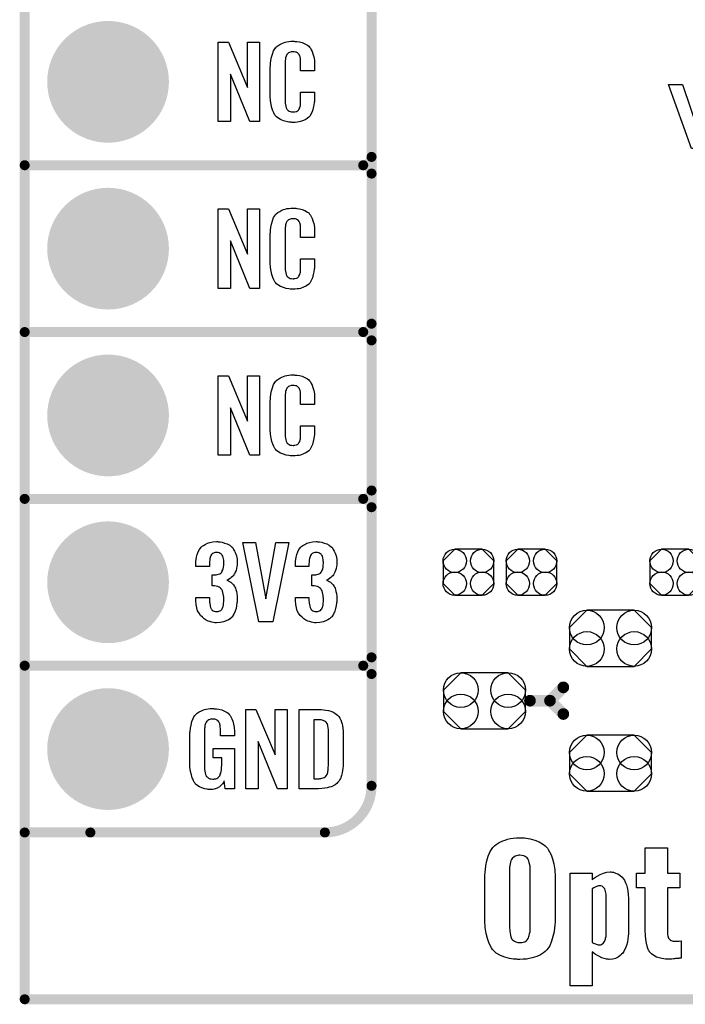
# Model space of a CAD drawing. Extents: x -0.07 to 0.95, y -0.15 to 2.1.
# Tile 1 of 11: x -0.05 to 0.35, y -0.15 to 0.44. Entities that reach past the tile are written whole.
import ezdxf

# ---------------------------------------------------------------- set-up
doc = ezdxf.new("R2010")
doc.units = 0
doc.layers.get('0').update_dxf_attribs({"linetype": 'CONTINUOUS'})
for name, color, linetype in [('gko', 6, 'CONTINUOUS'), ('gto', 2, 'CONTINUOUS'), ('gts', 1, 'CONTINUOUS')]:
    doc.layers.add(name, color=color, linetype=linetype)

# ---------------------------------------------------------------- blocks, each defined once
blk = doc.blocks.new('D12')
at = {"const_width": 0.003}
blk.add_lwpolyline([(-0.0015, 0, 1), (0.0015, 0, 1)], format="xyb", close=True, dxfattribs=at)
blk = doc.blocks.new('D14')
at = {"const_width": 0.0035}
blk.add_lwpolyline([(-0.00175, 0, 1), (0.00175, 0, 1)], format="xyb", close=True, dxfattribs=at)
blk = doc.blocks.new('D90')
blk.add_lwpolyline([(0.0152, -0.0068), (0.0152, 0.0068), (0.0082, 0.0138), (-0.0082, 0.0138), (-0.0152, 0.0068), (-0.0152, -0.0068), (-0.0082, -0.0138), (0.0082, -0.0138)], close=True)
for centre in [(-0.0082, 0.0068), (0.0082, 0.0068), (-0.0082, -0.0068), (0.0082, -0.0068)]:
    blk.add_circle(centre, 0.007)
blk = doc.blocks.new('D91')
blk.add_lwpolyline([(-0.0142, -0.0168), (0.0142, -0.0168), (0.0246, -0.0064), (0.0246, 0.0064), (0.0142, 0.0168), (-0.0142, 0.0168), (-0.0246, 0.0064), (-0.0246, -0.0064)], close=True)
for centre in [(-0.0142, 0.0064), (0.0142, 0.0064), (-0.0142, -0.0064), (0.0142, -0.0064)]:
    blk.add_circle(centre, 0.0104)
blk = doc.blocks.new('D42')
at = {"const_width": 0.0365}
blk.add_lwpolyline([(-0.01825, 0, 1), (0.01825, 0, 1)], format="xyb", close=True, dxfattribs=at)

msp = doc.modelspace()

# ---------------------------------------------------------------- linework, layer by layer
at = {"layer": 'gko', "color": 6, "const_width": 0.006}
for points in [[(-0.05, -0.15), (-0.05, 2.01)], [(-0.05, -0.15), (0.85, -0.15)]]:
    msp.add_lwpolyline(points, dxfattribs=at)
at = {"layer": 'gto', "color": 2}
for points, const_width in [([(0.158, -0.022), (0.158, 0.722)], 0.006), ([(0.158, 0.355), (0.158, 0.445)], 0.006), ([(-0.05, 0.35), (0.153, 0.35)], 0.006), ([(-0.05, 0.35), (0.153, 0.35)], 0.006), ([(0.153, 0.35), (0.153, 0.35)], 0.006), ([(0.153, 0.35), (0.153, 0.35)], 0.006), ([(0.158, 0.345), (0.158, 0.345)], 0.006), ([(0.158, 0.345), (0.158, 0.345)], 0.006), ([(0.158, 0.345), (0.158, 0.345)], 0.006), ([(0.158, 0.345), (0.158, 0.345)], 0.006), ([(0.158, 0.255), (0.158, 0.345)], 0.006), ([(-0.05, 0.25), (0.153, 0.25)], 0.006), ([(-0.05, 0.25), (0.153, 0.25)], 0.006), ([(0.153, 0.25), (0.153, 0.25)], 0.006), ([(0.153, 0.25), (0.153, 0.25)], 0.006), ([(0.158, 0.245), (0.158, 0.245)], 0.006), ([(0.158, 0.245), (0.158, 0.245)], 0.006), ([(0.158, 0.245), (0.158, 0.245)], 0.006), ([(0.158, 0.245), (0.158, 0.245)], 0.006), ([(0.158, 0.155), (0.158, 0.245)], 0.006), ([(-0.05, 0.15), (0.153, 0.15)], 0.006), ([(-0.05, 0.15), (0.153, 0.15)], 0.006), ([(0.153, 0.15), (0.153, 0.15)], 0.006), ([(0.153, 0.15), (0.153, 0.15)], 0.006), ([(0.158, 0.145), (0.158, 0.145)], 0.006), ([(0.158, 0.145), (0.158, 0.145)], 0.006), ([(0.158, 0.145), (0.158, 0.145)], 0.006), ([(0.158, 0.145), (0.158, 0.145)], 0.006), ([(0.158, 0.055), (0.158, 0.145)], 0.006), ([(-0.05, 0.05), (0.153, 0.05)], 0.006), ([(-0.05, 0.05), (0.153, 0.05)], 0.006), ([(0.153, 0.05), (0.153, 0.05)], 0.006), ([(0.153, 0.05), (0.153, 0.05)], 0.006), ([(0.158, 0.045), (0.158, 0.045)], 0.006), ([(0.158, 0.045), (0.158, 0.045)], 0.006), ([(0.158, 0.045), (0.158, 0.045)], 0.006), ([(0.158, 0.045), (0.158, 0.045)], 0.006), ([(0.265, 0.029), (0.273, 0.037)], 0.007), ([(0.253, 0.029), (0.265, 0.029)], 0.007), ([(0.265, 0.029), (0.273, 0.021)], 0.007), ([(-0.05, -0.05), (0.13, -0.05)], 0.006), ([(-0.05, -0.05), (-0.0106, -0.05)], 0.006), ([(0.13, -0.05), (0.13, -0.05)], 0.006), ([(0.13, -0.05), (0.13, -0.05)], 0.006)]:
    msp.add_lwpolyline(points, dxfattribs=dict(at, const_width=const_width))
for points in [[(0.0908, 0.3762), (0.0851, 0.3762), (0.0734, 0.4046), (0.0734, 0.3762), (0.066, 0.3762), (0.066, 0.4238), (0.0722, 0.4238), (0.0837, 0.3966), (0.0837, 0.4238), (0.0908, 0.4238), (0.0908, 0.3762)], [(0.112, 0.4242), (0.1126, 0.4242), (0.1132, 0.4241), (0.1148, 0.4239), (0.1164, 0.4235), (0.118, 0.4228), (0.1195, 0.4219), (0.1203, 0.4214), (0.1208, 0.4207), (0.1209, 0.4205), (0.1213, 0.4201), (0.1217, 0.4192), (0.1223, 0.4181), (0.1228, 0.4167), (0.1233, 0.415), (0.1237, 0.413), (0.1238, 0.4106), (0.1238, 0.4066), (0.1154, 0.4066), (0.1154, 0.4107), (0.1154, 0.4108), (0.1154, 0.4111), (0.1154, 0.4116), (0.1154, 0.4121), (0.1154, 0.4134), (0.1153, 0.4141), (0.1152, 0.4146), (0.1152, 0.4147), (0.1151, 0.4149), (0.1149, 0.4154), (0.1145, 0.4163), (0.114, 0.417), (0.1138, 0.4172), (0.1136, 0.4173), (0.1132, 0.4175), (0.1129, 0.4177), (0.1123, 0.4178), (0.1116, 0.4179), (0.1105, 0.4179), (0.1102, 0.4179), (0.1097, 0.4179), (0.1087, 0.4175), (0.1082, 0.4173), (0.1078, 0.4169), (0.1076, 0.4167), (0.1072, 0.4163), (0.1067, 0.4154), (0.1064, 0.4143), (0.1064, 0.4142), (0.1064, 0.4141), (0.1063, 0.4137), (0.1063, 0.4132), (0.1062, 0.4127), (0.1062, 0.4119), (0.1061, 0.4111), (0.1061, 0.4102), (0.1061, 0.3895), (0.1061, 0.3894), (0.1061, 0.3889), (0.1062, 0.3882), (0.1062, 0.3873), (0.1066, 0.3854), (0.1067, 0.3845), (0.1071, 0.3837), (0.1072, 0.3836), (0.1073, 0.3834), (0.1076, 0.3832), (0.108, 0.3829), (0.1085, 0.3825), (0.1092, 0.3822), (0.11, 0.3821), (0.1109, 0.382), (0.1113, 0.382), (0.1116, 0.3821), (0.112, 0.3821), (0.113, 0.3823), (0.1135, 0.3826), (0.1139, 0.3829), (0.114, 0.3829), (0.1141, 0.3831), (0.1144, 0.3835), (0.1149, 0.3844), (0.1152, 0.3854), (0.1152, 0.3855), (0.1153, 0.3857), (0.1153, 0.386), (0.1154, 0.3865), (0.1154, 0.3871), (0.1154, 0.3878), (0.1154, 0.3886), (0.1154, 0.3895), (0.1154, 0.3938), (0.1238, 0.3938), (0.1238, 0.39), (0.1238, 0.3899), (0.1238, 0.3897), (0.1238, 0.3894), (0.1238, 0.3889), (0.1237, 0.3883), (0.1236, 0.3876), (0.1234, 0.3861), (0.123, 0.3844), (0.1226, 0.3826), (0.1218, 0.3809), (0.1209, 0.3794), (0.1208, 0.3792), (0.1203, 0.3788), (0.1196, 0.3782), (0.1186, 0.3775), (0.1172, 0.3769), (0.1154, 0.3762), (0.1145, 0.376), (0.1134, 0.3759), (0.1122, 0.3757), (0.1102, 0.3757), (0.1097, 0.3758), (0.1091, 0.3758), (0.1084, 0.3759), (0.1068, 0.3762), (0.1051, 0.3767), (0.1033, 0.3774), (0.1018, 0.3784), (0.101, 0.379), (0.1004, 0.3797), (0.1004, 0.3798), (0.1003, 0.3799), (0.1001, 0.3802), (0.0999, 0.3805), (0.0994, 0.3814), (0.0989, 0.3827), (0.0982, 0.3844), (0.0978, 0.3864), (0.0974, 0.3887), (0.0973, 0.3914), (0.0973, 0.4083), (0.0973, 0.4084), (0.0973, 0.4087), (0.0973, 0.4091), (0.0974, 0.4096), (0.0974, 0.4103), (0.0975, 0.411), (0.0977, 0.4128), (0.0981, 0.4147), (0.0986, 0.4166), (0.0993, 0.4186), (0.1004, 0.4203), (0.1004, 0.4203), (0.1006, 0.4204), (0.1009, 0.4209), (0.1018, 0.4216), (0.1029, 0.4223), (0.1042, 0.423), (0.1052, 0.4234), (0.1061, 0.4237), (0.1071, 0.424), (0.1083, 0.4241), (0.1095, 0.4243), (0.1116, 0.4243), (0.112, 0.4242)], [(0.3581, 0.36), (0.3498, 0.36), (0.336, 0.3984), (0.3444, 0.3984), (0.3541, 0.37), (0.3635, 0.3984), (0.3718, 0.3984), (0.3581, 0.36)], [(0.0908, 0.2762), (0.0851, 0.2762), (0.0734, 0.3046), (0.0734, 0.2762), (0.066, 0.2762), (0.066, 0.3238), (0.0722, 0.3238), (0.0837, 0.2966), (0.0837, 0.3238), (0.0908, 0.3238), (0.0908, 0.2762)], [(0.112, 0.3242), (0.1126, 0.3242), (0.1132, 0.3241), (0.1148, 0.3239), (0.1164, 0.3235), (0.118, 0.3228), (0.1195, 0.3219), (0.1203, 0.3214), (0.1208, 0.3207), (0.1209, 0.3205), (0.1213, 0.3201), (0.1217, 0.3192), (0.1223, 0.3181), (0.1228, 0.3167), (0.1233, 0.315), (0.1237, 0.3129), (0.1238, 0.3106), (0.1238, 0.3066), (0.1154, 0.3066), (0.1154, 0.3107), (0.1154, 0.3108), (0.1154, 0.3111), (0.1154, 0.3116), (0.1154, 0.3121), (0.1154, 0.3134), (0.1153, 0.3141), (0.1152, 0.3146), (0.1152, 0.3147), (0.1151, 0.3149), (0.1149, 0.3154), (0.1145, 0.3163), (0.114, 0.317), (0.1138, 0.3172), (0.1136, 0.3173), (0.1132, 0.3175), (0.1129, 0.3177), (0.1123, 0.3178), (0.1116, 0.3179), (0.1105, 0.3179), (0.1102, 0.3179), (0.1097, 0.3179), (0.1087, 0.3175), (0.1082, 0.3173), (0.1078, 0.3169), (0.1076, 0.3167), (0.1072, 0.3163), (0.1067, 0.3154), (0.1064, 0.3143), (0.1064, 0.3142), (0.1064, 0.3141), (0.1063, 0.3137), (0.1063, 0.3132), (0.1062, 0.3127), (0.1062, 0.3119), (0.1061, 0.3111), (0.1061, 0.3102), (0.1061, 0.2895), (0.1061, 0.2894), (0.1061, 0.2889), (0.1062, 0.2882), (0.1062, 0.2873), (0.1066, 0.2854), (0.1067, 0.2845), (0.1071, 0.2837), (0.1072, 0.2836), (0.1073, 0.2834), (0.1076, 0.2832), (0.108, 0.2829), (0.1085, 0.2825), (0.1092, 0.2822), (0.11, 0.2821), (0.1109, 0.282), (0.1113, 0.282), (0.1116, 0.2821), (0.112, 0.2821), (0.113, 0.2823), (0.1135, 0.2826), (0.1139, 0.2829), (0.114, 0.2829), (0.1141, 0.2831), (0.1144, 0.2835), (0.1149, 0.2844), (0.1152, 0.2854), (0.1152, 0.2855), (0.1153, 0.2857), (0.1153, 0.286), (0.1154, 0.2865), (0.1154, 0.2871), (0.1154, 0.2878), (0.1154, 0.2886), (0.1154, 0.2895), (0.1154, 0.2938), (0.1238, 0.2938), (0.1238, 0.29), (0.1238, 0.2899), (0.1238, 0.2897), (0.1238, 0.2894), (0.1238, 0.2889), (0.1237, 0.2883), (0.1236, 0.2876), (0.1234, 0.2861), (0.123, 0.2844), (0.1226, 0.2826), (0.1218, 0.2809), (0.1209, 0.2794), (0.1208, 0.2792), (0.1203, 0.2788), (0.1196, 0.2782), (0.1186, 0.2775), (0.1172, 0.2769), (0.1154, 0.2762), (0.1145, 0.276), (0.1134, 0.2759), (0.1122, 0.2757), (0.1102, 0.2757), (0.1097, 0.2758), (0.1091, 0.2758), (0.1084, 0.2759), (0.1068, 0.2762), (0.1051, 0.2767), (0.1033, 0.2774), (0.1018, 0.2784), (0.101, 0.279), (0.1004, 0.2797), (0.1004, 0.2798), (0.1003, 0.2799), (0.1001, 0.2802), (0.0999, 0.2805), (0.0994, 0.2814), (0.0989, 0.2827), (0.0982, 0.2844), (0.0978, 0.2864), (0.0974, 0.2887), (0.0973, 0.2914), (0.0973, 0.3083), (0.0973, 0.3084), (0.0973, 0.3087), (0.0973, 0.3091), (0.0974, 0.3096), (0.0974, 0.3103), (0.0975, 0.311), (0.0977, 0.3128), (0.0981, 0.3147), (0.0986, 0.3167), (0.0993, 0.3186), (0.1004, 0.3203), (0.1004, 0.3203), (0.1006, 0.3204), (0.1009, 0.3209), (0.1018, 0.3216), (0.1029, 0.3223), (0.1042, 0.323), (0.1052, 0.3234), (0.1061, 0.3237), (0.1071, 0.324), (0.1083, 0.3241), (0.1095, 0.3243), (0.1116, 0.3243), (0.112, 0.3242)], [(0.112, 0.2242), (0.1126, 0.2242), (0.1132, 0.2241), (0.1148, 0.2239), (0.1164, 0.2235), (0.118, 0.2228), (0.1195, 0.2219), (0.1203, 0.2214), (0.1208, 0.2207), (0.1209, 0.2205), (0.1213, 0.2201), (0.1217, 0.2192), (0.1223, 0.2181), (0.1228, 0.2167), (0.1233, 0.215), (0.1237, 0.213), (0.1238, 0.2106), (0.1238, 0.2066), (0.1154, 0.2066), (0.1154, 0.2107), (0.1154, 0.2108), (0.1154, 0.2111), (0.1154, 0.2116), (0.1154, 0.2121), (0.1154, 0.2134), (0.1153, 0.2141), (0.1152, 0.2146), (0.1152, 0.2147), (0.1151, 0.2149), (0.1149, 0.2154), (0.1145, 0.2163), (0.114, 0.217), (0.1138, 0.2172), (0.1136, 0.2173), (0.1132, 0.2175), (0.1129, 0.2177), (0.1123, 0.2178), (0.1116, 0.2179), (0.1105, 0.2179), (0.1102, 0.2179), (0.1097, 0.2179), (0.1087, 0.2175), (0.1082, 0.2173), (0.1078, 0.2169), (0.1076, 0.2167), (0.1072, 0.2163), (0.1067, 0.2154), (0.1064, 0.2143), (0.1064, 0.2142), (0.1064, 0.2141), (0.1063, 0.2137), (0.1063, 0.2132), (0.1062, 0.2127), (0.1062, 0.2119), (0.1061, 0.2111), (0.1061, 0.2102), (0.1061, 0.1895), (0.1061, 0.1894), (0.1061, 0.1889), (0.1062, 0.1882), (0.1062, 0.1873), (0.1066, 0.1854), (0.1067, 0.1845), (0.1071, 0.1837), (0.1072, 0.1836), (0.1073, 0.1834), (0.1076, 0.1832), (0.108, 0.1829), (0.1085, 0.1825), (0.1092, 0.1822), (0.11, 0.1821), (0.1109, 0.182), (0.1113, 0.182), (0.1116, 0.1821), (0.112, 0.1821), (0.113, 0.1823), (0.1135, 0.1826), (0.1139, 0.1829), (0.114, 0.1829), (0.1141, 0.1831), (0.1144, 0.1835), (0.1149, 0.1844), (0.1152, 0.1854), (0.1152, 0.1855), (0.1153, 0.1857), (0.1153, 0.186), (0.1154, 0.1865), (0.1154, 0.187), (0.1154, 0.1878), (0.1154, 0.1886), (0.1154, 0.1895), (0.1154, 0.1938), (0.1238, 0.1938), (0.1238, 0.19), (0.1238, 0.1899), (0.1238, 0.1897), (0.1238, 0.1894), (0.1238, 0.1889), (0.1237, 0.1883), (0.1236, 0.1876), (0.1234, 0.1861), (0.123, 0.1844), (0.1226, 0.1826), (0.1218, 0.1809), (0.1209, 0.1794), (0.1208, 0.1792), (0.1203, 0.1788), (0.1196, 0.1782), (0.1186, 0.1775), (0.1172, 0.1769), (0.1154, 0.1762), (0.1145, 0.176), (0.1134, 0.1759), (0.1122, 0.1757), (0.1102, 0.1757), (0.1097, 0.1758), (0.1091, 0.1758), (0.1084, 0.1759), (0.1068, 0.1762), (0.1051, 0.1767), (0.1033, 0.1774), (0.1018, 0.1784), (0.101, 0.179), (0.1004, 0.1797), (0.1004, 0.1798), (0.1003, 0.1799), (0.1001, 0.1802), (0.0999, 0.1805), (0.0994, 0.1814), (0.0989, 0.1827), (0.0982, 0.1844), (0.0978, 0.1864), (0.0974, 0.1887), (0.0973, 0.1914), (0.0973, 0.2083), (0.0973, 0.2084), (0.0973, 0.2087), (0.0973, 0.2091), (0.0974, 0.2096), (0.0974, 0.2103), (0.0975, 0.211), (0.0977, 0.2128), (0.0981, 0.2147), (0.0986, 0.2166), (0.0993, 0.2186), (0.1004, 0.2203), (0.1004, 0.2203), (0.1006, 0.2204), (0.1009, 0.2209), (0.1018, 0.2216), (0.1029, 0.2223), (0.1042, 0.223), (0.1052, 0.2234), (0.1061, 0.2237), (0.1071, 0.224), (0.1083, 0.2241), (0.1095, 0.2243), (0.1116, 0.2243), (0.112, 0.2242)], [(0.0908, 0.1762), (0.0851, 0.1762), (0.0734, 0.2046), (0.0734, 0.1762), (0.066, 0.1762), (0.066, 0.2238), (0.0722, 0.2238), (0.0837, 0.1966), (0.0837, 0.2238), (0.0908, 0.2238), (0.0908, 0.1762)], [(0.066, 0.1243), (0.0672, 0.1242), (0.0685, 0.124), (0.0699, 0.1235), (0.0715, 0.123), (0.073, 0.1222), (0.0743, 0.1211), (0.0745, 0.121), (0.0748, 0.1206), (0.0753, 0.1197), (0.0759, 0.1187), (0.0765, 0.1174), (0.0771, 0.1159), (0.0774, 0.1139), (0.0775, 0.1118), (0.0775, 0.1116), (0.0775, 0.1111), (0.0774, 0.1103), (0.0773, 0.1094), (0.0771, 0.1083), (0.0768, 0.1071), (0.0763, 0.106), (0.0758, 0.1049), (0.0757, 0.1048), (0.0755, 0.1044), (0.0751, 0.1039), (0.0746, 0.1034), (0.0739, 0.1028), (0.0732, 0.1023), (0.0722, 0.1017), (0.0712, 0.1013), (0.0713, 0.1013), (0.0717, 0.1012), (0.0722, 0.1009), (0.0729, 0.1005), (0.0736, 0.1), (0.0745, 0.0993), (0.0752, 0.0985), (0.0759, 0.0975), (0.0759, 0.0975), (0.0761, 0.0971), (0.0764, 0.0964), (0.0767, 0.0956), (0.077, 0.0945), (0.0772, 0.0932), (0.0774, 0.0916), (0.0775, 0.09), (0.0775, 0.0899), (0.0775, 0.0897), (0.0775, 0.0893), (0.0775, 0.0889), (0.0774, 0.0883), (0.0773, 0.0876), (0.0771, 0.0861), (0.0768, 0.0843), (0.0762, 0.0826), (0.0755, 0.0809), (0.0745, 0.0793), (0.0744, 0.0791), (0.0739, 0.0788), (0.0732, 0.0781), (0.0722, 0.0775), (0.0709, 0.0768), (0.0693, 0.0762), (0.0673, 0.0758), (0.0651, 0.0756), (0.0646, 0.0756), (0.064, 0.0757), (0.0632, 0.0758), (0.0623, 0.076), (0.0611, 0.0764), (0.06, 0.0767), (0.0589, 0.0773), (0.0577, 0.078), (0.0566, 0.079), (0.0555, 0.08), (0.0546, 0.0814), (0.0537, 0.0828), (0.0532, 0.0847), (0.0528, 0.0867), (0.0526, 0.0891), (0.0526, 0.0908), (0.0608, 0.0908), (0.0608, 0.0894), (0.0608, 0.0892), (0.0608, 0.0889), (0.0609, 0.0881), (0.061, 0.0874), (0.0612, 0.0856), (0.0615, 0.0848), (0.0618, 0.084), (0.0619, 0.084), (0.062, 0.0838), (0.0623, 0.0835), (0.0625, 0.0832), (0.063, 0.0829), (0.0636, 0.0827), (0.0644, 0.0825), (0.0652, 0.0824), (0.0656, 0.0824), (0.066, 0.0825), (0.0665, 0.0826), (0.0671, 0.0828), (0.0676, 0.0831), (0.0682, 0.0836), (0.0685, 0.0841), (0.0685, 0.0842), (0.0687, 0.0845), (0.0688, 0.085), (0.069, 0.0855), (0.0692, 0.0864), (0.0693, 0.0873), (0.0695, 0.0885), (0.0695, 0.0898), (0.0695, 0.09), (0.0695, 0.0904), (0.0694, 0.0911), (0.0693, 0.092), (0.0689, 0.0938), (0.0686, 0.0948), (0.0682, 0.0956), (0.0681, 0.0957), (0.0679, 0.096), (0.0676, 0.0963), (0.0672, 0.0966), (0.0666, 0.0971), (0.0659, 0.0974), (0.0649, 0.0976), (0.0639, 0.0978), (0.0625, 0.0978), (0.0625, 0.1044), (0.0643, 0.1044), (0.0648, 0.1045), (0.0655, 0.1046), (0.0662, 0.1048), (0.067, 0.1051), (0.0676, 0.1055), (0.0682, 0.1061), (0.0683, 0.1062), (0.0684, 0.1063), (0.0685, 0.1068), (0.0688, 0.1074), (0.0691, 0.1081), (0.0693, 0.1091), (0.0694, 0.1102), (0.0695, 0.1115), (0.0695, 0.1117), (0.0695, 0.1121), (0.0694, 0.1126), (0.0694, 0.1133), (0.069, 0.1148), (0.0688, 0.1156), (0.0685, 0.1162), (0.0685, 0.1163), (0.0683, 0.1165), (0.068, 0.1168), (0.0677, 0.1171), (0.0672, 0.1173), (0.0666, 0.1176), (0.0659, 0.1178), (0.065, 0.1179), (0.0647, 0.1179), (0.0642, 0.1178), (0.0637, 0.1177), (0.0632, 0.1174), (0.0626, 0.1172), (0.0621, 0.1167), (0.0617, 0.1161), (0.0617, 0.116), (0.0616, 0.1159), (0.0614, 0.1154), (0.0612, 0.1149), (0.0611, 0.1142), (0.061, 0.1134), (0.0609, 0.1123), (0.0608, 0.1111), (0.0608, 0.1094), (0.0526, 0.1094), (0.0526, 0.1116), (0.0526, 0.1117), (0.0526, 0.1119), (0.0526, 0.1122), (0.0527, 0.1126), (0.0528, 0.1137), (0.053, 0.1151), (0.0535, 0.1166), (0.054, 0.1182), (0.0548, 0.1197), (0.0559, 0.121), (0.0561, 0.1212), (0.0565, 0.1216), (0.0572, 0.1221), (0.0583, 0.1227), (0.0596, 0.1234), (0.0611, 0.1238), (0.0629, 0.1242), (0.065, 0.1244), (0.0656, 0.1244), (0.066, 0.1243)], [(0.1257, 0.1243), (0.1268, 0.1242), (0.1281, 0.124), (0.1296, 0.1235), (0.1312, 0.123), (0.1326, 0.1222), (0.1339, 0.1211), (0.1341, 0.121), (0.1345, 0.1206), (0.135, 0.1197), (0.1356, 0.1187), (0.1362, 0.1174), (0.1367, 0.1159), (0.1371, 0.1139), (0.1372, 0.1118), (0.1372, 0.1116), (0.1372, 0.1111), (0.1371, 0.1103), (0.137, 0.1094), (0.1367, 0.1083), (0.1364, 0.1071), (0.136, 0.106), (0.1354, 0.1049), (0.1353, 0.1048), (0.1351, 0.1044), (0.1348, 0.1039), (0.1342, 0.1034), (0.1336, 0.1028), (0.1328, 0.1023), (0.1319, 0.1017), (0.1309, 0.1013), (0.131, 0.1013), (0.1314, 0.1012), (0.1319, 0.1009), (0.1326, 0.1005), (0.1333, 0.1), (0.1341, 0.0993), (0.1349, 0.0985), (0.1355, 0.0975), (0.1356, 0.0975), (0.1358, 0.0971), (0.1361, 0.0964), (0.1363, 0.0956), (0.1366, 0.0945), (0.1369, 0.0932), (0.1371, 0.0916), (0.1372, 0.09), (0.1372, 0.0899), (0.1372, 0.0897), (0.1372, 0.0893), (0.1372, 0.0889), (0.1371, 0.0883), (0.137, 0.0876), (0.1368, 0.0861), (0.1364, 0.0843), (0.1359, 0.0826), (0.1351, 0.0809), (0.1341, 0.0793), (0.134, 0.0791), (0.1336, 0.0788), (0.1328, 0.0781), (0.1318, 0.0775), (0.1305, 0.0768), (0.1289, 0.0762), (0.127, 0.0758), (0.1248, 0.0756), (0.1242, 0.0756), (0.1237, 0.0757), (0.1228, 0.0758), (0.1219, 0.076), (0.1208, 0.0764), (0.1197, 0.0767), (0.1186, 0.0773), (0.1174, 0.078), (0.1163, 0.079), (0.1152, 0.08), (0.1142, 0.0814), (0.1134, 0.0828), (0.1129, 0.0847), (0.1125, 0.0867), (0.1123, 0.0891), (0.1123, 0.0908), (0.1204, 0.0908), (0.1204, 0.0894), (0.1204, 0.0892), (0.1204, 0.0889), (0.1205, 0.0881), (0.1206, 0.0874), (0.1209, 0.0856), (0.1212, 0.0848), (0.1215, 0.084), (0.1215, 0.084), (0.1216, 0.0838), (0.1219, 0.0835), (0.1222, 0.0832), (0.1227, 0.0829), (0.1233, 0.0827), (0.124, 0.0825), (0.1249, 0.0824), (0.1252, 0.0824), (0.1257, 0.0825), (0.1262, 0.0826), (0.1267, 0.0828), (0.1273, 0.0831), (0.1278, 0.0836), (0.1282, 0.0841), (0.1282, 0.0842), (0.1284, 0.0845), (0.1285, 0.085), (0.1287, 0.0855), (0.1289, 0.0864), (0.1289, 0.0873), (0.1291, 0.0885), (0.1291, 0.0898), (0.1291, 0.09), (0.1291, 0.0904), (0.129, 0.0911), (0.1289, 0.092), (0.1286, 0.0938), (0.1283, 0.0948), (0.1278, 0.0956), (0.1277, 0.0957), (0.1276, 0.096), (0.1273, 0.0963), (0.1268, 0.0966), (0.1263, 0.0971), (0.1255, 0.0974), (0.1246, 0.0976), (0.1236, 0.0978), (0.1222, 0.0978), (0.1222, 0.1044), (0.124, 0.1044), (0.1245, 0.1045), (0.1252, 0.1046), (0.1259, 0.1048), (0.1266, 0.1051), (0.1273, 0.1055), (0.1278, 0.1061), (0.1279, 0.1062), (0.128, 0.1063), (0.1282, 0.1068), (0.1285, 0.1074), (0.1288, 0.1081), (0.1289, 0.1091), (0.129, 0.1102), (0.1291, 0.1115), (0.1291, 0.1117), (0.1291, 0.1121), (0.129, 0.1126), (0.129, 0.1133), (0.1287, 0.1148), (0.1285, 0.1156), (0.1281, 0.1162), (0.1281, 0.1163), (0.1279, 0.1165), (0.1277, 0.1168), (0.1274, 0.1171), (0.1269, 0.1173), (0.1263, 0.1176), (0.1255, 0.1178), (0.1247, 0.1179), (0.1243, 0.1179), (0.1239, 0.1178), (0.1234, 0.1177), (0.1228, 0.1174), (0.1223, 0.1172), (0.1217, 0.1167), (0.1214, 0.1161), (0.1214, 0.116), (0.1213, 0.1159), (0.1211, 0.1154), (0.1209, 0.1149), (0.1208, 0.1142), (0.1206, 0.1134), (0.1205, 0.1123), (0.1204, 0.1111), (0.1204, 0.1094), (0.1123, 0.1094), (0.1123, 0.1116), (0.1123, 0.1117), (0.1123, 0.1119), (0.1123, 0.1122), (0.1124, 0.1126), (0.1125, 0.1137), (0.1127, 0.1151), (0.1131, 0.1166), (0.1137, 0.1182), (0.1144, 0.1197), (0.1155, 0.121), (0.1157, 0.1212), (0.1162, 0.1216), (0.1168, 0.1221), (0.1179, 0.1227), (0.1192, 0.1234), (0.1208, 0.1238), (0.1226, 0.1242), (0.1247, 0.1244), (0.1252, 0.1244), (0.1257, 0.1243)], [(0.0989, 0.0763), (0.0904, 0.0763), (0.0808, 0.1238), (0.0884, 0.1238), (0.0947, 0.0901), (0.1006, 0.1238), (0.1084, 0.1238), (0.0989, 0.0763)], [(0.0637, 0.0242), (0.0644, 0.0242), (0.065, 0.0241), (0.0665, 0.0239), (0.0682, 0.0235), (0.0698, 0.0228), (0.0714, 0.022), (0.0721, 0.0215), (0.0727, 0.0208), (0.0728, 0.0206), (0.0732, 0.0202), (0.0736, 0.0193), (0.0743, 0.0182), (0.0748, 0.0167), (0.0753, 0.015), (0.0757, 0.0129), (0.0758, 0.0105), (0.0758, 0.008), (0.0674, 0.008), (0.0674, 0.0106), (0.0674, 0.0107), (0.0674, 0.0111), (0.0674, 0.0116), (0.0674, 0.0121), (0.0672, 0.0134), (0.0672, 0.0142), (0.0671, 0.0147), (0.0671, 0.0148), (0.067, 0.015), (0.067, 0.0153), (0.0668, 0.0156), (0.0664, 0.0164), (0.0658, 0.0171), (0.0656, 0.0172), (0.0653, 0.0174), (0.065, 0.0176), (0.0646, 0.0177), (0.064, 0.0179), (0.0635, 0.0179), (0.0623, 0.0179), (0.062, 0.0179), (0.0615, 0.0179), (0.0604, 0.0175), (0.0599, 0.0172), (0.0595, 0.0168), (0.0593, 0.0167), (0.0589, 0.0161), (0.0585, 0.0153), (0.0581, 0.0142), (0.0581, 0.0141), (0.0581, 0.0139), (0.058, 0.0135), (0.058, 0.013), (0.0579, 0.0124), (0.0579, 0.0117), (0.0578, 0.0108), (0.0578, 0.0099), (0.0578, -0.01), (0.0578, -0.0102), (0.0578, -0.0106), (0.0579, -0.0114), (0.0579, -0.0123), (0.0581, -0.0132), (0.0583, -0.0142), (0.0585, -0.0153), (0.0588, -0.0161), (0.0589, -0.0162), (0.059, -0.0164), (0.0594, -0.0167), (0.0598, -0.017), (0.0603, -0.0174), (0.0611, -0.0178), (0.0619, -0.0179), (0.0629, -0.018), (0.0634, -0.018), (0.0639, -0.0179), (0.0646, -0.0178), (0.0652, -0.0176), (0.0659, -0.0172), (0.0665, -0.0167), (0.067, -0.016), (0.0671, -0.0159), (0.0672, -0.0156), (0.0673, -0.0151), (0.0676, -0.0144), (0.0678, -0.0135), (0.068, -0.0124), (0.0681, -0.0111), (0.0682, -0.0096), (0.0682, -0.0052), (0.0631, -0.0052), (0.0631, 0.0003), (0.0759, 0.0003), (0.0759, -0.0238), (0.0703, -0.0238), (0.0697, -0.0191), (0.0697, -0.0192), (0.0697, -0.0193), (0.0693, -0.02), (0.0687, -0.0208), (0.0679, -0.0217), (0.0668, -0.0227), (0.0654, -0.0235), (0.0637, -0.0241), (0.0627, -0.0242), (0.0617, -0.0243), (0.0611, -0.0243), (0.0606, -0.0242), (0.06, -0.0242), (0.0594, -0.0241), (0.058, -0.0238), (0.0563, -0.0233), (0.0548, -0.0226), (0.0533, -0.0216), (0.0525, -0.021), (0.052, -0.0203), (0.052, -0.0202), (0.0519, -0.0201), (0.0517, -0.0198), (0.0515, -0.0195), (0.0513, -0.0191), (0.0511, -0.0185), (0.0508, -0.0179), (0.0505, -0.0172), (0.0502, -0.0164), (0.05, -0.0154), (0.0495, -0.0134), (0.0491, -0.0109), (0.049, -0.0081), (0.049, 0.0079), (0.049, 0.008), (0.049, 0.0082), (0.049, 0.0086), (0.0491, 0.0092), (0.0491, 0.0099), (0.0492, 0.0106), (0.0494, 0.0125), (0.0498, 0.0144), (0.0503, 0.0165), (0.0511, 0.0184), (0.0515, 0.0193), (0.0521, 0.0202), (0.0521, 0.0203), (0.0523, 0.0203), (0.0526, 0.0208), (0.0535, 0.0215), (0.0546, 0.0223), (0.056, 0.023), (0.0569, 0.0234), (0.0578, 0.0237), (0.0588, 0.024), (0.06, 0.0241), (0.0612, 0.0243), (0.0633, 0.0243), (0.0637, 0.0242)], [(0.1074, -0.0238), (0.1017, -0.0238), (0.09, 0.0046), (0.09, -0.0238), (0.0826, -0.0238), (0.0826, 0.0238), (0.0887, 0.0238), (0.1003, -0.0034), (0.1003, 0.0238), (0.1074, 0.0238), (0.1074, -0.0238)], [(0.1278, 0.0237), (0.1291, 0.0236), (0.1306, 0.0234), (0.1321, 0.0231), (0.1336, 0.0228), (0.1349, 0.0222), (0.1351, 0.0221), (0.1354, 0.0219), (0.136, 0.0216), (0.1367, 0.021), (0.1375, 0.0203), (0.1383, 0.0195), (0.139, 0.0185), (0.1396, 0.0174), (0.1397, 0.0172), (0.1398, 0.0168), (0.14, 0.0161), (0.1403, 0.0152), (0.1405, 0.014), (0.1408, 0.0125), (0.1409, 0.0108), (0.141, 0.009), (0.141, -0.0083), (0.141, -0.0084), (0.141, -0.0086), (0.141, -0.0089), (0.141, -0.0093), (0.1409, -0.0103), (0.1408, -0.0115), (0.1406, -0.0129), (0.1404, -0.0143), (0.14, -0.0158), (0.1396, -0.0171), (0.1395, -0.0173), (0.1393, -0.0177), (0.1389, -0.0182), (0.1385, -0.019), (0.1378, -0.0198), (0.1371, -0.0206), (0.1361, -0.0214), (0.135, -0.0221), (0.1348, -0.0222), (0.1344, -0.0224), (0.1337, -0.0227), (0.1326, -0.0229), (0.1314, -0.0232), (0.1299, -0.0235), (0.1281, -0.0237), (0.1262, -0.0238), (0.1146, -0.0238), (0.1146, 0.0238), (0.1268, 0.0238), (0.1278, 0.0237)], [(0.1269, 0.0176), (0.1233, 0.0176), (0.1233, -0.0178), (0.1265, -0.0178), (0.127, -0.0177), (0.1276, -0.0177), (0.1289, -0.0173), (0.1296, -0.0171), (0.1302, -0.0167), (0.1302, -0.0167), (0.1303, -0.0166), (0.1308, -0.016), (0.1314, -0.0152), (0.1315, -0.0146), (0.1317, -0.014), (0.1317, -0.0139), (0.1318, -0.0136), (0.1318, -0.0132), (0.1319, -0.0127), (0.132, -0.0119), (0.132, -0.011), (0.1321, -0.0099), (0.1321, -0.0087), (0.1321, 0.0095), (0.1321, 0.0097), (0.1321, 0.0101), (0.1321, 0.0106), (0.1321, 0.0113), (0.1319, 0.0129), (0.1318, 0.0137), (0.1317, 0.0143), (0.1317, 0.0144), (0.1316, 0.0146), (0.1315, 0.0149), (0.1314, 0.0153), (0.1308, 0.0161), (0.1304, 0.0165), (0.13, 0.0167), (0.1299, 0.0167), (0.1297, 0.0168), (0.1294, 0.017), (0.1289, 0.0172), (0.1284, 0.0173), (0.1277, 0.0175), (0.1269, 0.0176)], [(0.2488, -0.0533), (0.2497, -0.0533), (0.2508, -0.0534), (0.2532, -0.0539), (0.256, -0.0546), (0.2586, -0.0557), (0.2611, -0.0571), (0.2622, -0.058), (0.2632, -0.059), (0.2635, -0.0593), (0.264, -0.0601), (0.2647, -0.0615), (0.2657, -0.0633), (0.2665, -0.0658), (0.2674, -0.0687), (0.2679, -0.0723), (0.2681, -0.0763), (0.2681, -0.103), (0.2681, -0.1031), (0.2681, -0.1036), (0.2681, -0.1041), (0.2679, -0.1049), (0.2679, -0.1059), (0.2678, -0.1069), (0.2675, -0.1095), (0.2668, -0.1123), (0.266, -0.1152), (0.2649, -0.118), (0.2632, -0.1203), (0.2629, -0.1206), (0.2622, -0.1213), (0.2611, -0.1222), (0.2593, -0.1233), (0.2571, -0.1244), (0.2558, -0.1248), (0.2543, -0.1252), (0.2526, -0.1256), (0.251, -0.1259), (0.249, -0.126), (0.247, -0.1262), (0.2458, -0.1262), (0.2452, -0.126), (0.2442, -0.126), (0.2431, -0.1259), (0.2407, -0.1255), (0.2379, -0.1248), (0.2353, -0.1237), (0.2328, -0.1223), (0.2317, -0.1213), (0.2307, -0.1203), (0.2306, -0.1201), (0.23, -0.1192), (0.2292, -0.1178), (0.2284, -0.116), (0.2275, -0.1135), (0.2267, -0.1106), (0.2261, -0.107), (0.226, -0.103), (0.226, -0.0763), (0.226, -0.0762), (0.226, -0.0758), (0.226, -0.0752), (0.2261, -0.0744), (0.2261, -0.0734), (0.2263, -0.0723), (0.2266, -0.0698), (0.2271, -0.067), (0.2279, -0.0641), (0.2292, -0.0614), (0.2307, -0.059), (0.231, -0.0587), (0.2317, -0.058), (0.2328, -0.0572), (0.2346, -0.0561), (0.2368, -0.055), (0.2382, -0.0546), (0.2396, -0.0541), (0.2413, -0.0537), (0.2429, -0.0534), (0.2449, -0.0532), (0.2481, -0.0532), (0.2488, -0.0533)], [(0.247, -0.0636), (0.2464, -0.0636), (0.2457, -0.0637), (0.245, -0.0639), (0.2442, -0.0641), (0.2433, -0.0647), (0.2425, -0.0652), (0.242, -0.0661), (0.242, -0.0662), (0.2418, -0.0665), (0.2415, -0.067), (0.2414, -0.0677), (0.2411, -0.0687), (0.2409, -0.0698), (0.2407, -0.0712), (0.2407, -0.0727), (0.2407, -0.1066), (0.2407, -0.1067), (0.2407, -0.1073), (0.2409, -0.1081), (0.2409, -0.1091), (0.2413, -0.1115), (0.2415, -0.1126), (0.242, -0.1135), (0.242, -0.1137), (0.2422, -0.114), (0.2425, -0.1144), (0.2431, -0.1148), (0.2438, -0.1152), (0.2446, -0.1156), (0.2457, -0.1159), (0.247, -0.116), (0.2475, -0.116), (0.2482, -0.1159), (0.249, -0.1158), (0.2499, -0.1155), (0.2507, -0.1149), (0.2514, -0.1144), (0.252, -0.1135), (0.252, -0.1134), (0.2521, -0.1131), (0.2524, -0.1124), (0.2526, -0.1117), (0.2528, -0.1106), (0.2531, -0.1095), (0.2532, -0.1081), (0.2532, -0.1066), (0.2532, -0.0727), (0.2532, -0.0726), (0.2532, -0.072), (0.2532, -0.0712), (0.2531, -0.0702), (0.2526, -0.0682), (0.2524, -0.067), (0.252, -0.0661), (0.252, -0.0659), (0.2517, -0.0657), (0.2514, -0.0652), (0.2508, -0.0648), (0.2502, -0.0644), (0.2493, -0.064), (0.2482, -0.0637), (0.247, -0.0636)], [(0.3355, -0.0744), (0.3429, -0.0744), (0.3429, -0.0831), (0.3355, -0.0831), (0.3355, -0.1108), (0.3355, -0.1109), (0.3355, -0.1112), (0.3357, -0.112), (0.3361, -0.1133), (0.3368, -0.1142), (0.337, -0.1144), (0.3377, -0.1147), (0.3388, -0.1151), (0.3405, -0.1152), (0.3415, -0.1152), (0.3425, -0.1151), (0.3437, -0.1149), (0.3437, -0.1253), (0.3427, -0.1253), (0.3422, -0.1255), (0.3415, -0.1255), (0.3406, -0.1256), (0.3402, -0.1256), (0.3397, -0.1258), (0.339, -0.1258), (0.338, -0.1259), (0.3343, -0.1259), (0.3333, -0.1258), (0.332, -0.1256), (0.3305, -0.1252), (0.3289, -0.1247), (0.3272, -0.1238), (0.3258, -0.1227), (0.3245, -0.1213), (0.3244, -0.121), (0.3241, -0.1205), (0.3237, -0.1195), (0.3233, -0.1181), (0.3229, -0.1163), (0.3225, -0.1141), (0.3222, -0.1116), (0.3221, -0.1088), (0.3221, -0.0831), (0.3169, -0.0831), (0.3169, -0.0744), (0.3221, -0.0744), (0.3221, -0.0591), (0.3355, -0.0591), (0.3355, -0.0744)], [(0.3021, -0.0737), (0.303, -0.0738), (0.3043, -0.0743), (0.3057, -0.0748), (0.3071, -0.0757), (0.3083, -0.0768), (0.3094, -0.0783), (0.3096, -0.0784), (0.3098, -0.0791), (0.3103, -0.0801), (0.3108, -0.0813), (0.3112, -0.083), (0.3116, -0.085), (0.3119, -0.0872), (0.3121, -0.0895), (0.3121, -0.1095), (0.3121, -0.1097), (0.3121, -0.1098), (0.3121, -0.1102), (0.3121, -0.1108), (0.3119, -0.1122), (0.3116, -0.1138), (0.3114, -0.1158), (0.3108, -0.1177), (0.3101, -0.1198), (0.3091, -0.1216), (0.309, -0.1217), (0.3086, -0.1223), (0.3079, -0.123), (0.3071, -0.1238), (0.3058, -0.1248), (0.3043, -0.1255), (0.3026, -0.126), (0.3007, -0.1262), (0.3004, -0.1262), (0.2998, -0.126), (0.2989, -0.1259), (0.2975, -0.1256), (0.296, -0.1251), (0.2942, -0.1242), (0.2922, -0.1231), (0.2903, -0.1216), (0.2903, -0.142), (0.2771, -0.142), (0.2771, -0.0744), (0.2903, -0.0744), (0.2903, -0.0783), (0.2905, -0.0782), (0.2911, -0.0776), (0.2922, -0.0768), (0.2936, -0.0759), (0.2951, -0.0751), (0.2971, -0.0743), (0.299, -0.0737), (0.3011, -0.0736), (0.3014, -0.0736), (0.3021, -0.0737)], [(0.2948, -0.0819), (0.2944, -0.0819), (0.294, -0.082), (0.2935, -0.0822), (0.2921, -0.0827), (0.2912, -0.0831), (0.2903, -0.0838), (0.2903, -0.1159), (0.2904, -0.1159), (0.2907, -0.1162), (0.2911, -0.1163), (0.2917, -0.1166), (0.2932, -0.1172), (0.2939, -0.1173), (0.2947, -0.1174), (0.2948, -0.1174), (0.2954, -0.1173), (0.296, -0.117), (0.2968, -0.1165), (0.2975, -0.1156), (0.2982, -0.1142), (0.2983, -0.1134), (0.2986, -0.1124), (0.2987, -0.1112), (0.2987, -0.1099), (0.2987, -0.0887), (0.2987, -0.0886), (0.2987, -0.0881), (0.2987, -0.0876), (0.2986, -0.0869), (0.2983, -0.0854), (0.2978, -0.0838), (0.2978, -0.0837), (0.2976, -0.0836), (0.2971, -0.0829), (0.2962, -0.0822), (0.2955, -0.082), (0.2948, -0.0819)]]:
    msp.add_lwpolyline(points, dxfattribs=at)
at = {"layer": 'gto', "color": 2, "const_width": 0.006}
for points in [[(0.153, 0.35, 0.414214), (0.158, 0.355)], [(0.158, 0.345, 0.414214), (0.153, 0.35)], [(0.158, 0.345, 0.414214), (0.153, 0.35)], [(0.153, 0.25, 0.414214), (0.158, 0.255)], [(0.158, 0.245, 0.414214), (0.153, 0.25)], [(0.158, 0.245, 0.414214), (0.153, 0.25)], [(0.153, 0.15, 0.414214), (0.158, 0.155)], [(0.158, 0.145, 0.414214), (0.153, 0.15)], [(0.158, 0.145, 0.414214), (0.153, 0.15)], [(0.153, 0.05, 0.414214), (0.158, 0.055)], [(0.158, 0.045, 0.414214), (0.153, 0.05)], [(0.158, 0.045, 0.414214), (0.153, 0.05)], [(0.13, -0.05, 0.414214), (0.158, -0.022)]]:
    msp.add_lwpolyline(points, format="xyb", dxfattribs=at)

# ---------------------------------------------------------------- block references
at = {"layer": 'gko'}
msp.add_blockref('D12', (-0.05, -0.15), dxfattribs=at)
msp.add_blockref('D12', (-0.05, -0.15), dxfattribs=at)
at = {"layer": 'gto'}
for name, p in [('D12', (0.158, 0.355)), ('D12', (0.158, 0.355)), ('D12', (-0.05, 0.35)), ('D12', (-0.05, 0.35)), ('D12', (0.153, 0.35)), ('D12', (0.153, 0.35)), ('D12', (0.153, 0.35)), ('D12', (0.153, 0.35)), ('D12', (0.153, 0.35)), ('D12', (0.153, 0.35)), ('D12', (0.153, 0.35)), ('D12', (0.158, 0.345)), ('D12', (0.158, 0.345)), ('D12', (0.158, 0.345)), ('D12', (0.158, 0.345)), ('D12', (0.158, 0.345)), ('D12', (0.158, 0.345)), ('D12', (0.158, 0.345)), ('D12', (0.158, 0.255)), ('D12', (0.158, 0.255)), ('D12', (-0.05, 0.25)), ('D12', (-0.05, 0.25)), ('D12', (0.153, 0.25)), ('D12', (0.153, 0.25)), ('D12', (0.153, 0.25)), ('D12', (0.153, 0.25)), ('D12', (0.153, 0.25)), ('D12', (0.153, 0.25)), ('D12', (0.153, 0.25)), ('D12', (0.158, 0.245)), ('D12', (0.158, 0.245)), ('D12', (0.158, 0.245)), ('D12', (0.158, 0.245)), ('D12', (0.158, 0.245)), ('D12', (0.158, 0.245)), ('D12', (0.158, 0.245)), ('D12', (0.158, 0.155)), ('D12', (0.158, 0.155)), ('D12', (-0.05, 0.15)), ('D12', (-0.05, 0.15)), ('D12', (0.153, 0.15)), ('D12', (0.153, 0.15)), ('D12', (0.153, 0.15)), ('D12', (0.153, 0.15)), ('D12', (0.153, 0.15)), ('D12', (0.153, 0.15)), ('D12', (0.153, 0.15)), ('D12', (0.158, 0.145)), ('D12', (0.158, 0.145)), ('D12', (0.158, 0.145)), ('D12', (0.158, 0.145)), ('D12', (0.158, 0.145)), ('D12', (0.158, 0.145)), ('D12', (0.158, 0.145)), ('D12', (0.158, 0.055)), ('D12', (0.158, 0.055)), ('D12', (-0.05, 0.05)), ('D12', (-0.05, 0.05)), ('D12', (0.153, 0.05)), ('D12', (0.153, 0.05)), ('D12', (0.153, 0.05)), ('D12', (0.153, 0.05)), ('D12', (0.153, 0.05)), ('D12', (0.153, 0.05)), ('D12', (0.153, 0.05)), ('D12', (0.158, 0.045)), ('D12', (0.158, 0.045)), ('D12', (0.158, 0.045)), ('D12', (0.158, 0.045)), ('D12', (0.158, 0.045)), ('D12', (0.158, 0.045)), ('D14', (0.273, 0.037)), ('D14', (0.253, 0.029)), ('D14', (0.265, 0.029)), ('D14', (0.265, 0.029)), ('D14', (0.265, 0.029)), ('D14', (0.273, 0.021)), ('D12', (0.158, -0.022)), ('D12', (0.158, -0.022)), ('D12', (-0.05, -0.05)), ('D12', (-0.05, -0.05)), ('D12', (-0.0106, -0.05)), ('D12', (0.13, -0.05)), ('D12', (0.13, -0.05)), ('D12', (0.13, -0.05)), ('D12', (0.13, -0.05))]:
    msp.add_blockref(name, p, dxfattribs=at)
at = {"layer": 'gts'}
for name, p in [('D42', (0, 0.4)), ('D42', (0, 0.3)), ('D42', (0, 0.2)), ('D42', (0, 0.1)), ('D90', (0.2161, 0.106)), ('D90', (0.2539, 0.106)), ('D90', (0.3401, 0.106)), ('D91', (0.3013, 0.0664)), ('D91', (0.2257, 0.029)), ('D42', (0, 0)), ('D91', (0.3013, -0.0084))]:
    msp.add_blockref(name, p, dxfattribs=at)

doc.saveas('drawing.dxf')
